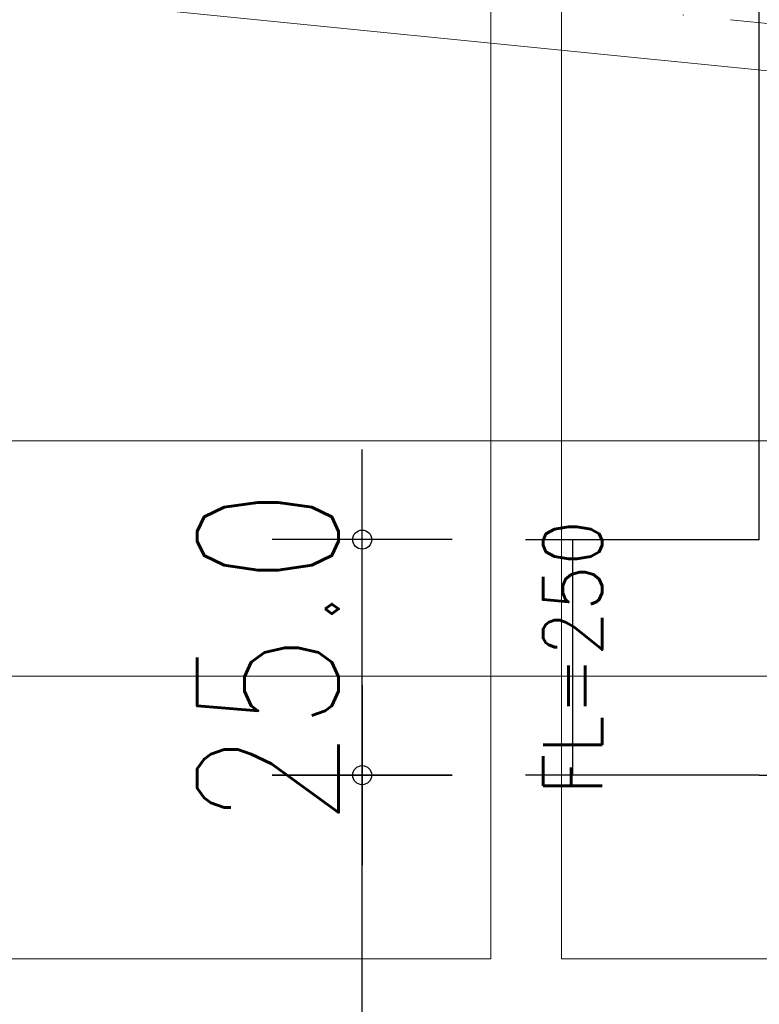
# Model space of a CAD drawing. Header units: millimetres. Extents: x 22865 to 60762, y -18816 to 15611.
# Tile 148 of 256: x 25724 to 25803, y 9824 to 9928. Entities that reach past the tile are written whole.
import ezdxf

# ---------------------------------------------------------------- set-up
doc = ezdxf.new("R2010")
doc.units = ezdxf.units.MM
doc.linetypes.add('1_12', pattern=[3, 1, -1, 0, -1])
doc.linetypes.add('1_OTDI', pattern=[0])
for name, color, linetype in [('1', 7, 'Continuous'), ('bramy przemyslowe', 5, 'Continuous'), ('WYMIARY', 6, 'Continuous')]:
    doc.layers.add(name, color=color, linetype=linetype)
doc.layers.add('CIENKA', color=1, linetype='Continuous', lineweight=13)
doc.layers.add('projekt', color=6, linetype='Continuous', lineweight=9)
doc.layers.add('OSIE SCIAN', color=151, linetype='Continuous', lineweight=18, plot=False)
doc.styles.add('1-100', font='simplex.shx', dxfattribs={"width": 0.8, "height": 15})
doc.styles.add('CONVERTER_11', font='txt.shx', dxfattribs={"width": 0.9})
doc.dimstyles.new('1-100', dxfattribs={"dimscale": 0.5, "dimtxt": 100, "dimasz": 1, "dimexe": 0.18, "dimexo": 0.0625, "dimgap": 5, "dimtad": 1, "dimdec": 1, "dimzin": 0, "dimdsep": 46, "dimtxsty": '1-100', "dimblk1": 'K', "dimblk2": 'K', "dimsah": 1, "dimcen": 0.09, "dimse1": 1, "dimse2": 1, "dimadec": 0, "dimazin": 0, "dimtfac": 1, "dimtdec": 1, "dimtofl": 0, "dimtmove": 0, "dimatfit": 3, "dimldrblk": 'K', "dimfxl": 0, "dimtolj": 1, "dimtzin": 0, "dimarcsym": 0})
doc.dimstyles.new('ME10_DIM_11', dxfattribs={"dimtxt": 62.5, "dimasz": 62.5, "dimexe": 50, "dimexo": 0, "dimgap": 37.5, "dimtad": 1, "dimdsep": 46, "dimtxsty": 'CONVERTER_11', "dimsah": 1, "dimcen": 0.09, "dimclrd": 2, "dimclre": 2, "dimclrt": 3, "dimadec": 0, "dimazin": 0, "dimtfac": 1, "dimtdec": 4, "dimtix": 1, "dimtmove": 0, "dimatfit": 3, "dimfxl": 0, "dimtolj": 1, "dimtzin": 0, "dimarcsym": 0})
doc.dimstyles.new('ME10_DIM_14', dxfattribs={"dimtxt": 62.5, "dimasz": 62.5, "dimexe": 50, "dimexo": 0, "dimgap": 37.5, "dimtad": 1, "dimdsep": 46, "dimtxsty": 'CONVERTER_11', "dimsah": 1, "dimcen": 0.09, "dimclrd": 2, "dimclre": 2, "dimclrt": 3, "dimadec": 0, "dimazin": 0, "dimtfac": 1, "dimtdec": 4, "dimtix": 1, "dimtmove": 0, "dimatfit": 3, "dimfxl": 0, "dimtolj": 1, "dimtzin": 0, "dimarcsym": 0})
doc.dimstyles.new('ME10_DIM_18', dxfattribs={"dimtxt": 62.5, "dimasz": 62.5, "dimexe": 50, "dimexo": 0, "dimgap": 37.5, "dimtad": 1, "dimdec": 0, "dimdsep": 46, "dimtxsty": 'CONVERTER_11', "dimsah": 1, "dimcen": 0.09, "dimclrd": 2, "dimclre": 2, "dimclrt": 3, "dimadec": 0, "dimazin": 0, "dimtfac": 1, "dimtdec": 4, "dimtix": 1, "dimtmove": 0, "dimatfit": 3, "dimfxl": 0, "dimtolj": 1, "dimtzin": 0, "dimarcsym": 0})

# ---------------------------------------------------------------- blocks, each defined once
blk = doc.blocks.new('K')
for p, q in [((0, -19.11), (0, 19.11)), ((-19.11, 0), (19.11, 0))]:
    blk.add_line(p, q)
blk.add_circle((0, 0), 2.02)
blk = doc.blocks.new('*D531')
at = {"layer": 'WYMIARY', "color": 0, "lineweight": -2}
blk.add_line((25760.74, 9409.26), (25760.74, 9847.76), dxfattribs=at)
at = {"layer": 'WYMIARY', "color": 0, "linetype": 'ByBlock', "lineweight": -2, "xscale": 0.5, "yscale": 0.5, "zscale": 0.5}
for p, rotation in [((25760.74, 9848.26), 90), ((25760.74, 9408.76), 270)]:
    blk.add_blockref('K', p, dxfattribs=dict(at, rotation=rotation))
at = {"layer": 'WYMIARY', "color": 0, "ltscale": 0.2, "insert": (25750.74, 9628.51), "char_height": 15, "attachment_point": 5, "rotation": 90, "style": '1-100'}
blk.add_mtext('\\A1;439.5', dxfattribs=at)
blk = doc.blocks.new('*D1057')
at = {"layer": '1', "color": 2, "lineweight": -2}
for p, q in [((18556.3, 20800.1), (18308.1, 20800.1)), ((18358.1, 20800.1), (18358.1, 20550.1)), ((18556.3, 20550.1), (18308.1, 20550.1))]:
    blk.add_line(p, q, dxfattribs=at)
at = {"layer": '1', "color": 3, "insert": (18358.1, 20675.1), "char_height": 62.5, "attachment_point": 5, "rotation": 90, "style": 'CONVERTER_11'}
blk.add_mtext('\\A1;FL=250', dxfattribs=at)
blk = doc.blocks.new('*D1060')
at = {"layer": '1', "color": 2, "lineweight": -2}
for p, q in [((18853.3, 20615.1), (18630.7, 20615.1)), ((18680.7, 20550.1), (18680.7, 20615.1)), ((18556.3, 20550.1), (18730.7, 20550.1))]:
    blk.add_line(p, q, dxfattribs=at)
at = {"layer": '1', "color": 3, "insert": (18680.7, 20582.6), "char_height": 62.5, "attachment_point": 5, "rotation": 90, "style": 'CONVERTER_11'}
blk.add_mtext('\\A1;65', dxfattribs=at)
blk = doc.blocks.new('*D1064')
at = {"layer": '1', "color": 2, "lineweight": -2}
for p, q in [((18556.3, 20800.1), (18556.3, 21674.6)), ((23031.7, 20905.1), (23031.7, 21674.6)), ((22969.2, 21624.6), (18618.8, 21624.6))]:
    blk.add_line(p, q, dxfattribs=at)
at = {"layer": '1', "color": 2}
for points in [[(18618.8, 21635), (18618.8, 21614.2), (18556.3, 21624.6)], [(22969.2, 21614.2), (22969.2, 21635), (23031.7, 21624.6)]]:
    blk.add_solid(points, dxfattribs=at)
at = {"layer": '1', "color": 3, "insert": (20794, 21693.3), "char_height": 62.5, "attachment_point": 5, "style": 'CONVERTER_11'}
blk.add_mtext('\\A1;ET=4475', dxfattribs=at)
blk = doc.blocks.new('*D1174')
at = {"layer": 'WYMIARY', "color": 0, "lineweight": -2}
blk.add_line((25760.74, 9848.76), (25760.74, 9872.76), dxfattribs=at)
at = {"layer": 'WYMIARY', "color": 0, "linetype": 'ByBlock', "lineweight": -2, "xscale": 0.5, "yscale": 0.5, "zscale": 0.5}
for p, rotation in [((25760.74, 9873.26), 90), ((25760.74, 9848.26), 270)]:
    blk.add_blockref('K', p, dxfattribs=dict(at, rotation=rotation))
at = {"layer": 'WYMIARY', "color": 0, "ltscale": 0.2, "insert": (25750.74, 9860.76), "char_height": 15, "attachment_point": 5, "rotation": 90, "style": '1-100'}
blk.add_mtext('\\A1;25.0', dxfattribs=at)
blk = doc.blocks.new('*D2030')
at = {"layer": 'projekt', "color": 0, "lineweight": -2, "ltscale": 0.2}
blk.add_line((27131.17, 11439.67), (23567.17, 11439.67), dxfattribs=at)
at = {"layer": 'projekt', "color": 0, "linetype": 'ByBlock', "lineweight": -2, "xscale": 0.5, "yscale": 0.5, "zscale": 0.5, "rotation": 180}
blk.add_blockref('K', (23566.67, 11439.67), dxfattribs=at)
at = {"layer": 'projekt', "color": 0, "linetype": 'ByBlock', "lineweight": -2, "xscale": 0.5, "yscale": 0.5, "zscale": 0.5}
blk.add_blockref('K', (27131.67, 11439.67), dxfattribs=at)
at = {"layer": 'projekt', "color": 0, "ltscale": 0.2, "insert": (25349.17, 11449.67), "char_height": 15, "attachment_point": 5, "style": '1-100'}
blk.add_mtext('\\A1;3565.0', dxfattribs=at)
blk = doc.blocks.new('brama przekroj h400cm')
at = {"layer": '1'}
for base, p1, p2, angle, dimstyle, override, picture, middle, turn in [((18556.298, 21624.594), (23031.721, 20905.15), (18556.298, 20800.15), 180, 'ME10_DIM_18', {"dimpost": 'ET=<>'}, '*D1064', (20794.01, 21693.344), 0.000139), ((18358.117, 20550.15), (18556.298, 20800.15), (18556.298, 20550.15), 90, 'ME10_DIM_11', {"dimpost": 'FL=<>'}, '*D1057', (18358.117, 20675.15), 90)]:
    dim = blk.add_linear_dim(base=base, p1=p1, p2=p2, angle=angle, dimstyle=dimstyle, override=override, dxfattribs=at)
    dim.commit()
    dim.dimension.update_dxf_attribs({"geometry": picture, "text_midpoint": middle, "text_rotation": turn})
dim = blk.add_linear_dim(base=(18680.75, 20615.15), p1=(18556.298, 20550.15), p2=(18853.298, 20615.15), angle=90, dimstyle='ME10_DIM_14', dxfattribs=at)
dim.commit()
dim.dimension.update_dxf_attribs({"geometry": '*D1060', "text_midpoint": (18680.75, 20582.65), "text_rotation": 90})

msp = doc.modelspace()

# ---------------------------------------------------------------- linework, layer by layer
at = {"layer": 'CIENKA', "color": 9}
msp.add_line((26061.73, 9897.23), (24607.78, 10042.62), dxfattribs=at)
at = {"layer": 'CIENKA', "linetype": '1_OTDI', "lineweight": 15, "ltscale": 0.02}
msp.add_line((26206.43, 9883.76), (24611.43, 9883.76), dxfattribs=at)
at = {"layer": 'OSIE SCIAN', "color": 250, "linetype": '1_12', "lineweight": 15, "ltscale": 5}
msp.add_line((26060.25, 9902.4), (24610.25, 10047.4), dxfattribs=at)
at = {"layer": 'projekt', "color": 224, "ltscale": 0.2}
for points in [[(25774.39, 9828.76), (25694.39, 9828.76), (25694.39, 9958.76), (25774.39, 9958.76)], [(25861.89, 9828.76), (25781.89, 9828.76), (25781.89, 9958.76), (25861.89, 9958.76)], [(26155.49, 9858.76), (24757.49, 9858.76), (24757.49, 9408.76), (26155.49, 9408.76)]]:
    msp.add_lwpolyline(points, close=True, dxfattribs=at)

# ---------------------------------------------------------------- block references
at = {"layer": 'bramy przemyslowe', "color": 0, "xscale": 0.1, "yscale": 0.1, "zscale": 0.1}
msp.add_blockref('brama przekroj h400cm', (23947.26, 7793.24), dxfattribs=at)

# ---------------------------------------------------------------- dimensions: what is measured, and where the dimension line sits
at = {"layer": 'projekt', "color": 5, "ltscale": 0.2}
dim = msp.add_linear_dim(base=(23566.67, 11439.67), p1=(27131.67, 6344.06), p2=(23566.67, 6344.06), dimstyle='1-100', dxfattribs=at)
dim.commit()
dim.dimension.update_dxf_attribs({"geometry": '*D2030', "text_midpoint": (25349.17, 11449.67)})
at = {"layer": 'WYMIARY'}
dim = msp.add_linear_dim(base=(25760.74, 9873.26), p1=(25791.41, 9848.26), p2=(25791.41, 9873.26), angle=90, dimstyle='1-100', override={"dimtxsty": '1-100', "dimldrblk": 'K'}, dxfattribs=at)
dim.commit()
dim.dimension.update_dxf_attribs({"geometry": '*D1174', "text_midpoint": (25760.74, 9860.76), "dimtype": 160})
dim = msp.add_linear_dim(base=(25760.74, 9848.26), p1=(25793.25, 9408.76), p2=(25748.45, 9848.26), angle=90, dimstyle='1-100', override={"dimtxsty": '1-100', "dimldrblk": 'K'}, dxfattribs=at)
dim.commit()
dim.dimension.update_dxf_attribs({"geometry": '*D531', "text_midpoint": (25750.74, 9628.51)})

doc.saveas('drawing.dxf')
